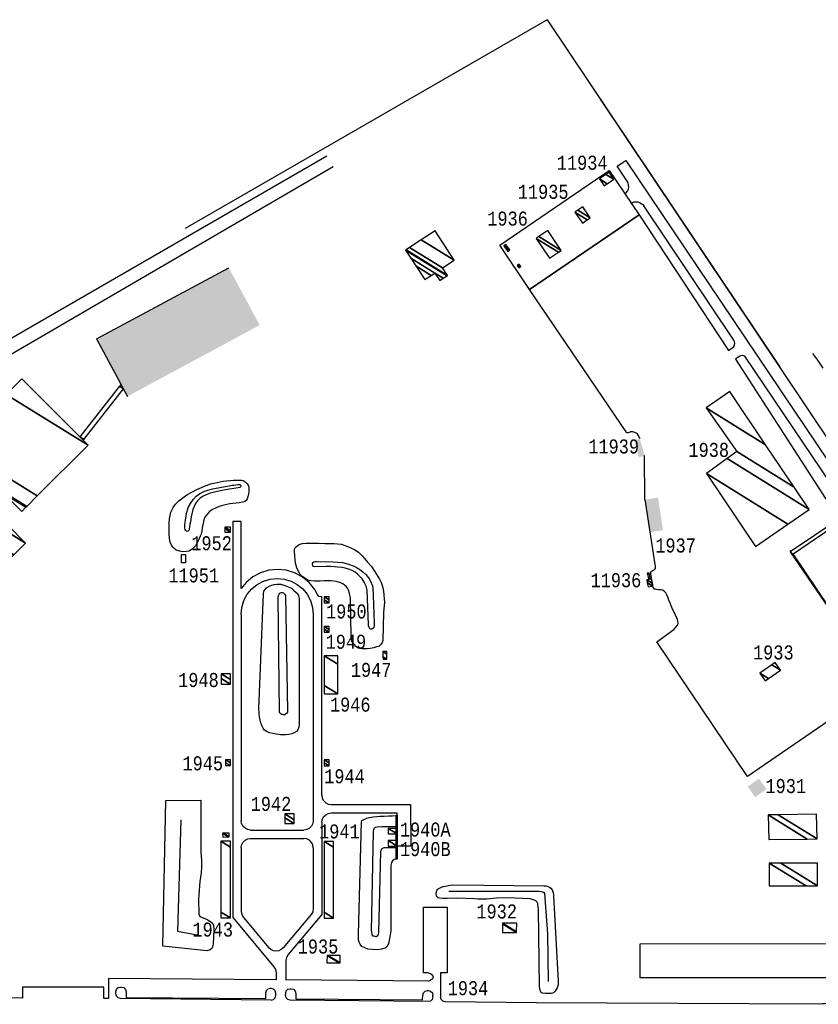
# Model space of a CAD drawing. Extents: x -0.5 to 41.9, y -0.5 to 29.8.
# Tile 25 of 128: x 5 to 5.9, y 14.1 to 15.3. Entities that reach past the tile are written whole.
import ezdxf
from ezdxf.enums import TextEntityAlignment as Align

# ---------------------------------------------------------------- set-up
doc = ezdxf.new("R2010")
doc.units = 0
doc.header["$MEASUREMENT"] = 0
doc.linetypes.add('DASHDOT', pattern=[1, 0.5, -0.25, 0, -0.25])
for name, color, linetype in [('11', 2, 'CONTINUOUS'), ('21', 5, 'CONTINUOUS'), ('23', 1, 'CONTINUOUS'), ('31', 2, 'DASHDOT'), ('43', 3, 'CONTINUOUS'), ('44', 1, 'CONTINUOUS')]:
    doc.layers.add(name, color=color, linetype=linetype)
doc.styles.add('MONOTXT', font='MONOTXT', dxfattribs={"height": 0.2})

msp = doc.modelspace()

# ---------------------------------------------------------------- linework, layer by layer
at = {"layer": '11'}
for p, q in [((5.689, 15.0683), (5.6895, 15.0687)), ((5.8125, 14.9044), (5.7047, 15.0653)), ((5.8143, 14.882), (5.938, 14.6903)), ((5.9522, 14.6971), (5.8253, 14.8856)), ((5.7059, 14.7136), (5.7056, 14.7663)), ((5.7059, 14.7136), (5.7182, 14.6334)), ((5.7129, 14.6248), (5.713, 14.6273)), ((5.2227, 14.5762), (5.2226, 14.3291)), ((5.3089, 14.5762), (5.309, 14.3291)), ((5.3304, 14.3484), (5.4255, 14.3484)), ((5.3303, 14.3384), (5.4093, 14.3385)), ((5.2339, 14.3178), (5.2977, 14.3178)), ((5.3191, 14.3271), (5.3191, 14.2167)), ((5.2339, 14.3077), (5.2977, 14.3077)), ((5.2226, 14.2965), (5.2228, 14.2204)), ((5.309, 14.2965), (5.309, 14.224)), ((5.213, 14.2127), (5.2619, 14.1542)), ((5.2254, 14.2132), (5.2558, 14.177)), ((5.3064, 14.2167), (5.273, 14.177)), ((5.3191, 14.2167), (5.2787, 14.1688)), ((5.276, 14.1616), (5.2759, 14.1382)), ((5.2646, 14.147), (5.2645, 14.1384)), ((5.4612, 14.1469), (5.4612, 14.1178)), ((5.2586, 14.1143), (5.0783, 14.116)), ((5.0848, 14.1175), (5.2518, 14.1161)), ((5.4455, 14.1256), (5.4466, 14.1256)), ((5.4522, 14.118), (5.4522, 14.12)), ((5.4465, 14.1124), (5.2814, 14.1141))]:
    msp.add_line(p, q, dxfattribs=at)
for points in [[(4.6024, 14.7084), (4.8682, 14.8609), (4.8853, 14.8712), (4.9027, 14.8812), (4.9351, 14.8996), (5.3252, 15.1254)], [(5.6846, 15.0951), (5.6728, 15.1128), (5.683, 15.1197), (6.1684, 14.3982)], [(4.8215, 14.8148), (4.9068, 14.8638), (4.9514, 14.8901), (5.3327, 15.1125)], [(5.5322, 15.0182), (5.6633, 15.1077), (5.6989, 15.0547), (5.5678, 14.9653), (5.5322, 15.0182)], [(5.6817, 15.0795), (5.6836, 15.0811), (5.6851, 15.0831), (5.6861, 15.0855), (5.6865, 15.0879), (5.6864, 15.0905), (5.6858, 15.0929), (5.6846, 15.0951)], [(5.689, 15.0683), (5.691, 15.0694), (5.6931, 15.0701), (5.6953, 15.0703), (5.6975, 15.0701), (5.6996, 15.0695), (5.7016, 15.0684), (5.7033, 15.067), (5.7047, 15.0653)], [(5.7001, 14.7864), (5.6979, 14.791), (5.6965, 14.7929), (5.6938, 14.7942), (5.6915, 14.7948), (5.6888, 14.7947), (5.6871, 14.7942), (5.6857, 14.7937), (5.6843, 14.7935), (5.5678, 14.9653), (5.6989, 15.0547), (5.806, 14.8923), (5.8105, 14.8953), (5.8122, 14.8967), (5.8133, 14.8988), (5.8135, 14.901), (5.8133, 14.9024), (5.8125, 14.9044)], [(5.8253, 14.8856), (5.823, 14.8863), (5.8203, 14.8858), (5.8189, 14.8852), (5.8143, 14.882)], [(5.3191, 14.3597), (5.3192, 14.5974), (5.3154, 14.5973), (5.3105, 14.6065), (5.3039, 14.6145), (5.2958, 14.6211), (5.2866, 14.6261), (5.2766, 14.6291), (5.2662, 14.6301), (5.2559, 14.6291), (5.2459, 14.6261), (5.2367, 14.6211), (5.2286, 14.6145), (5.2225, 14.6071), (5.2228, 14.6876), (5.2127, 14.6876), (5.2128, 14.2129)], [(5.938, 14.6903), (5.8797, 14.6511), (5.9888, 14.4916), (5.8287, 14.3822), (5.72, 14.5433), (5.7407, 14.5582), (5.7435, 14.5611), (5.7455, 14.5636), (5.7458, 14.5657), (5.7454, 14.5682), (5.7448, 14.5703), (5.7434, 14.5734), (5.7412, 14.5782), (5.7385, 14.5831), (5.7364, 14.5888), (5.7345, 14.593), (5.7333, 14.5969), (5.7323, 14.5995), (5.7309, 14.6019), (5.729, 14.6039), (5.7268, 14.6053), (5.7244, 14.6056), (5.7223, 14.6055), (5.7196, 14.6059), (5.7186, 14.6063), (5.7173, 14.6065), (5.7164, 14.6076), (5.7159, 14.6088), (5.7129, 14.6248)], [(5.8835, 14.6485), (5.9397, 14.6869), (6.0545, 14.5163), (5.9983, 14.4779), (5.8835, 14.6485)], [(5.713, 14.6273), (5.714, 14.628), (5.715, 14.6286), (5.7153, 14.6287)], [(5.7182, 14.6335), (5.7182, 14.6333), (5.7182, 14.6332), (5.7182, 14.633), (5.7182, 14.6329), (5.7182, 14.6328), (5.7183, 14.6327), (5.7183, 14.6325), (5.7183, 14.6324), (5.7182, 14.6323), (5.7182, 14.6322), (5.7182, 14.632), (5.7182, 14.6319), (5.7182, 14.6318), (5.7182, 14.6317), (5.7182, 14.6316), (5.7181, 14.6315), (5.7181, 14.6313), (5.7181, 14.6312), (5.718, 14.6311), (5.718, 14.631), (5.718, 14.6309), (5.7179, 14.6308), (5.7179, 14.6307), (5.7178, 14.6306), (5.7178, 14.6305), (5.7177, 14.6304), (5.7177, 14.6304), (5.7176, 14.6303), (5.7175, 14.6302), (5.7175, 14.6301), (5.7174, 14.63), (5.7173, 14.6299), (5.7173, 14.6298), (5.7172, 14.6298), (5.7171, 14.6297), (5.717, 14.6296), (5.7169, 14.6295), (5.7168, 14.6295), (5.7168, 14.6294), (5.7167, 14.6293), (5.7166, 14.6293), (5.7165, 14.6292), (5.7164, 14.6291), (5.7162, 14.6291), (5.7161, 14.629), (5.716, 14.629), (5.7159, 14.6289), (5.7158, 14.6288), (5.7157, 14.6288), (5.7155, 14.6287), (5.7154, 14.6287), (5.7153, 14.6286)], [(5.2227, 14.5762), (5.2235, 14.5846), (5.226, 14.5927), (5.2299, 14.6002), (5.2353, 14.6067), (5.2418, 14.6121), (5.2493, 14.6161), (5.2574, 14.6185), (5.2658, 14.6193), (5.2742, 14.6185), (5.2823, 14.6161), (5.2898, 14.6121), (5.2963, 14.6067), (5.3016, 14.6002), (5.3056, 14.5927), (5.3081, 14.5846), (5.3089, 14.5762)], [(5.3191, 14.3597), (5.3197, 14.3562), (5.3213, 14.3531), (5.3238, 14.3506), (5.3269, 14.349), (5.3304, 14.3484)], [(5.4255, 14.3484), (5.4256, 14.2986), (5.4093, 14.2986), (5.4093, 14.3385)], [(5.2339, 14.3178), (5.2304, 14.3184), (5.2273, 14.32), (5.2248, 14.3225), (5.2232, 14.3256), (5.2226, 14.3291)], [(5.309, 14.3291), (5.3084, 14.3256), (5.3068, 14.3225), (5.3043, 14.32), (5.3012, 14.3184), (5.2977, 14.3178)], [(5.3191, 14.3271), (5.3197, 14.3306), (5.3213, 14.3337), (5.3238, 14.3362), (5.3269, 14.3378), (5.3303, 14.3384)], [(5.2226, 14.2965), (5.2232, 14.2999), (5.2248, 14.3031), (5.2273, 14.3056), (5.2304, 14.3072), (5.2339, 14.3077)], [(5.309, 14.2965), (5.3084, 14.3), (5.3068, 14.3031), (5.3043, 14.3056), (5.3012, 14.3072), (5.2977, 14.3077)], [(5.309, 14.224), (5.3083, 14.2201), (5.3064, 14.2167)], [(5.4466, 14.1469), (5.441, 14.1469), (5.441, 14.2255), (5.469, 14.2255), (5.469, 14.1469), (5.4611, 14.1469)], [(5.2228, 14.2204), (5.2235, 14.2166), (5.2254, 14.2132)], [(5.273, 14.177), (5.2706, 14.1748), (5.2676, 14.1734), (5.2644, 14.173), (5.2612, 14.1734), (5.2583, 14.1748), (5.2558, 14.177)], [(6.2057, 14.1409), (5.7002, 14.1409), (5.7002, 14.1817), (6.0632, 14.1819)], [(5.2787, 14.1688), (5.2767, 14.1654), (5.276, 14.1616)], [(5.2619, 14.1542), (5.2639, 14.1508), (5.2646, 14.147)], [(5.2642, 14.1384), (5.0639, 14.1402), (5.0637, 14.1163)], [(5.4466, 14.1469), (5.4494, 14.1462), (5.4515, 14.1441), (5.4523, 14.1418), (5.4515, 14.1398), (5.4494, 14.1377), (5.4467, 14.1368), (5.2757, 14.1383)], [(5.0581, 14.1299), (4.9607, 14.1299), (4.9607, 14.1167), (4.8503, 14.1183)], [(5.0638, 14.1163), (5.0581, 14.1163), (5.0581, 14.1299)], [(5.0783, 14.116), (5.0755, 14.1168), (5.0734, 14.1189), (5.0727, 14.1217), (5.0727, 14.1245), (5.0734, 14.1271), (5.0755, 14.1292), (5.0783, 14.1299), (5.0793, 14.1299), (5.0822, 14.1292), (5.0842, 14.1271), (5.085, 14.1243), (5.0848, 14.1175)], [(5.2586, 14.1143), (5.2614, 14.115), (5.2634, 14.1171), (5.2642, 14.1199), (5.2641, 14.1227), (5.2634, 14.1254), (5.2614, 14.1274), (5.2586, 14.1281), (5.2575, 14.1281), (5.2547, 14.1274), (5.2526, 14.1253), (5.2519, 14.1225), (5.2518, 14.1161)], [(5.2814, 14.1141), (5.2786, 14.1148), (5.2766, 14.1169), (5.2758, 14.1197), (5.2759, 14.1225), (5.2766, 14.1252), (5.2786, 14.1272), (5.2814, 14.1279), (5.2825, 14.1279), (5.2853, 14.1272), (5.2874, 14.1251), (5.2881, 14.1223), (5.2879, 14.1157)], [(5.2879, 14.1157), (5.4398, 14.1144), (5.4399, 14.1201)], [(5.4399, 14.1201), (5.4407, 14.1228), (5.4427, 14.1249), (5.4455, 14.1256)], [(5.4522, 14.118), (5.4514, 14.1151), (5.4494, 14.1131), (5.4465, 14.1124)], [(5.4466, 14.1256), (5.4494, 14.1249), (5.4515, 14.1228), (5.4522, 14.12)], [(5.4667, 14.1121), (5.464, 14.1129), (5.4619, 14.115), (5.4612, 14.1178)], [(6.2054, 14.1096), (6.1892, 14.1097), (6.1876, 14.1097), (6.1832, 14.111), (6.1779, 14.1129), (6.171, 14.1154), (6.1685, 14.116), (6.1651, 14.1164), (6.1615, 14.1167), (6.1583, 14.1168), (5.9939, 14.1182), (5.9904, 14.1181), (5.9879, 14.1179), (5.9231, 14.1102), (5.921, 14.1098), (5.9183, 14.1096), (5.9149, 14.1092), (5.5763, 14.111), (5.4667, 14.1121)], [(6.1876, 14.1097), (6.1832, 14.111), (6.1779, 14.1129), (6.171, 14.1154), (6.1685, 14.116), (6.1651, 14.1164), (6.1615, 14.1167), (6.1583, 14.1168), (5.9939, 14.1182), (5.9904, 14.1181), (5.9879, 14.1179), (5.9231, 14.1102), (5.921, 14.1098), (5.9183, 14.1096), (5.9149, 14.1092), (5.5763, 14.111)]]:
    msp.add_lwpolyline(points, dxfattribs=at)
at = {"layer": '21'}
for p, q in [((5.0495, 14.906), (5.2078, 14.9913)), ((5.0495, 14.906), (5.0866, 14.8373)), ((5.8794, 14.6525), (5.9983, 14.4779))]:
    msp.add_line(p, q, dxfattribs=at)
for points in [[(5.1558, 14.638), (5.1511, 14.6381), (5.1512, 14.6478), (5.1559, 14.6477), (5.1558, 14.638)], [(5.4093, 14.3356), (5.4093, 14.3093), (5.4081, 14.3093), (5.4081, 14.3356), (5.4093, 14.3356)], [(5.4093, 14.3093), (5.4093, 14.2829), (5.4081, 14.2829), (5.4081, 14.3093), (5.4093, 14.3093)]]:
    msp.add_lwpolyline(points, dxfattribs=at)
for points in [[(5.2078, 14.9913), (5.0495, 14.906), (5.2448, 14.9226), (5.0866, 14.8373)], [(5.6929, 14.7845), (5.6987, 14.7643), (5.6997, 14.7865), (5.7056, 14.7663)], [(5.7059, 14.7136), (5.7119, 14.6746), (5.7216, 14.716), (5.7276, 14.677)], [(5.8514, 14.3669), (5.8379, 14.3573), (5.8424, 14.3795), (5.8289, 14.3699)]]:
    msp.add_solid(points, dxfattribs=at)
at = {"layer": '31'}
for points in [[(5.5888, 15.2884), (4.6393, 14.7404), (4.5764, 14.702)], [(5.9307, 14.7777), (5.5888, 15.2884)], [(5.5888, 15.2884), (5.9307, 14.7777)]]:
    msp.add_lwpolyline(points, dxfattribs=at)
at = {"layer": '43'}
for points in [[(5.1746, 14.6722), (5.1736, 14.6698), (5.1706, 14.6633), (5.1679, 14.6582), (5.1645, 14.6545), (5.1605, 14.652), (5.1571, 14.6513), (5.1527, 14.6512), (5.149, 14.6519), (5.1447, 14.6532), (5.1415, 14.6558), (5.1391, 14.6592), (5.1378, 14.6626), (5.1369, 14.6669), (5.1364, 14.6721), (5.1365, 14.6785), (5.1365, 14.6853), (5.1367, 14.6906), (5.1384, 14.6987), (5.1412, 14.7043), (5.1442, 14.7081), (5.1482, 14.7123), (5.1526, 14.7158), (5.1576, 14.7192), (5.1634, 14.7225), (5.1697, 14.7258), (5.1787, 14.7299), (5.186, 14.7324), (5.1939, 14.7343), (5.201, 14.7356), (5.2136, 14.7369), (5.2202, 14.7371), (5.2229, 14.737), (5.2252, 14.7364), (5.2275, 14.7349), (5.2296, 14.7329), (5.2311, 14.7311), (5.2316, 14.7284), (5.2316, 14.723), (5.2314, 14.7204), (5.2306, 14.7175), (5.2298, 14.7146), (5.2287, 14.7126), (5.227, 14.7114), (5.2246, 14.7107), (5.2203, 14.7098), (5.2091, 14.7085), (5.2018, 14.707), (5.1963, 14.7052), (5.1917, 14.7035), (5.1884, 14.7019), (5.1848, 14.6992), (5.1822, 14.6966), (5.1793, 14.6926), (5.1781, 14.6896), (5.1773, 14.6855), (5.1764, 14.682), (5.1756, 14.6763), (5.1746, 14.6722)], [(5.1613, 14.6842), (5.1608, 14.6811), (5.1604, 14.6788), (5.1602, 14.6776), (5.1598, 14.6768), (5.1592, 14.676), (5.158, 14.6756), (5.1572, 14.6759), (5.1563, 14.6766), (5.1557, 14.6778), (5.1552, 14.6794), (5.155, 14.6811), (5.1551, 14.6834), (5.1555, 14.6866), (5.1562, 14.6915), (5.1572, 14.697), (5.1592, 14.704), (5.162, 14.7091), (5.1655, 14.7141), (5.1686, 14.7176), (5.1726, 14.7206), (5.178, 14.7235), (5.1828, 14.725), (5.1889, 14.7266), (5.1992, 14.7287), (5.2062, 14.7299), (5.2117, 14.7309), (5.2139, 14.7311), (5.2164, 14.7313), (5.2191, 14.7317), (5.2204, 14.7319), (5.2214, 14.7317), (5.2219, 14.731), (5.2221, 14.7303), (5.2221, 14.7294), (5.222, 14.7288), (5.221, 14.7281), (5.2192, 14.7278), (5.2139, 14.7271), (5.2086, 14.7263), (5.2039, 14.7254), (5.1994, 14.7244), (5.194, 14.7233), (5.189, 14.7221), (5.1854, 14.7212), (5.1814, 14.7198), (5.1772, 14.7178), (5.1734, 14.7153), (5.1704, 14.7122), (5.1678, 14.7088), (5.1649, 14.7019), (5.1629, 14.6932), (5.1618, 14.6871), (5.1613, 14.6842)], [(5.3218, 14.6164), (5.3166, 14.6161), (5.3139, 14.6158), (5.3104, 14.6158), (5.3059, 14.6163), (5.3024, 14.6173), (5.2989, 14.6195), (5.2956, 14.6217), (5.2932, 14.6238), (5.2916, 14.6267), (5.2894, 14.632), (5.2875, 14.6374), (5.2872, 14.6419), (5.2868, 14.6466), (5.2864, 14.6509), (5.2865, 14.6542), (5.2873, 14.6559), (5.289, 14.6575), (5.2904, 14.6587), (5.2922, 14.6598), (5.2955, 14.661), (5.3006, 14.6613), (5.3063, 14.6615), (5.3155, 14.6614), (5.3233, 14.6611), (5.3337, 14.6611), (5.3426, 14.6602), (5.3512, 14.657), (5.3582, 14.6537), (5.3633, 14.6501), (5.3674, 14.6463), (5.3703, 14.6429), (5.374, 14.6387), (5.3787, 14.6334), (5.3844, 14.6247), (5.3881, 14.6184), (5.3902, 14.6143), (5.3914, 14.6107), (5.3921, 14.6081), (5.3929, 14.6038), (5.3941, 14.5906), (5.3931, 14.5789), (5.392, 14.545), (5.3912, 14.5423), (5.3895, 14.5396), (5.3873, 14.5379), (5.3847, 14.5372), (5.3814, 14.5362), (5.3769, 14.5353), (5.3732, 14.5348), (5.3695, 14.5349), (5.3671, 14.535), (5.3646, 14.5352), (5.3618, 14.5362), (5.3595, 14.5382), (5.3571, 14.5411), (5.3552, 14.5441), (5.3546, 14.5467), (5.3543, 14.5496), (5.3533, 14.5956), (5.3521, 14.6011), (5.3511, 14.6051), (5.3498, 14.6074), (5.3486, 14.6092), (5.3464, 14.6113), (5.3442, 14.6129), (5.342, 14.6139), (5.3391, 14.6149), (5.3362, 14.6156), (5.3337, 14.6159), (5.3299, 14.6164), (5.3218, 14.6164)], [(5.382, 14.5656), (5.382, 14.5624), (5.3814, 14.5605), (5.3805, 14.5595), (5.3792, 14.5584), (5.3778, 14.5584), (5.3766, 14.5589), (5.3757, 14.5604), (5.3751, 14.5625), (5.375, 14.5642), (5.3734, 14.6053), (5.3724, 14.6101), (5.37, 14.6149), (5.3674, 14.6188), (5.3642, 14.6221), (5.3618, 14.6242), (5.3589, 14.6268), (5.3553, 14.6287), (5.351, 14.6304), (5.347, 14.6314), (5.3436, 14.6322), (5.3378, 14.6328), (5.3298, 14.6334), (5.3246, 14.6334), (5.3107, 14.6331), (5.3094, 14.6337), (5.3085, 14.6346), (5.308, 14.6356), (5.308, 14.6369), (5.3085, 14.6383), (5.3095, 14.639), (5.311, 14.6394), (5.3129, 14.6397), (5.3328, 14.6393), (5.3438, 14.6384), (5.3512, 14.6365), (5.3579, 14.6338), (5.3606, 14.6324), (5.3645, 14.63), (5.3682, 14.6271), (5.3719, 14.6239), (5.3751, 14.62), (5.3768, 14.6174), (5.3779, 14.6148), (5.3792, 14.6122), (5.38, 14.6102), (5.3803, 14.6075), (5.3805, 14.5992), (5.382, 14.5656)], [(5.2494, 14.6006), (5.2499, 14.6039), (5.2508, 14.6055), (5.2529, 14.6079), (5.2554, 14.6095), (5.2582, 14.6107), (5.2621, 14.6118), (5.2658, 14.6123), (5.2702, 14.6122), (5.2749, 14.6108), (5.279, 14.6093), (5.2829, 14.6075), (5.2854, 14.6053), (5.2882, 14.6029), (5.2903, 14.6008), (5.2914, 14.5985), (5.2921, 14.595), (5.292, 14.444), (5.2915, 14.441), (5.2904, 14.4379), (5.289, 14.4359), (5.2862, 14.4344), (5.2831, 14.4331), (5.2798, 14.4324), (5.2762, 14.4319), (5.2699, 14.4319), (5.2646, 14.4326), (5.2604, 14.4334), (5.2568, 14.4343), (5.2536, 14.4354), (5.2507, 14.4377), (5.249, 14.4399), (5.2473, 14.4429), (5.2462, 14.4462), (5.2453, 14.4494), (5.2445, 14.4535), (5.2441, 14.4568), (5.244, 14.4592), (5.2439, 14.4631), (5.2494, 14.6006)], [(5.2671, 14.596), (5.2673, 14.5987), (5.268, 14.6003), (5.2689, 14.6014), (5.2697, 14.6019), (5.2708, 14.6023), (5.272, 14.6024), (5.2733, 14.6018), (5.2743, 14.6009), (5.275, 14.6), (5.2756, 14.5987), (5.2782, 14.4605), (5.278, 14.4592), (5.2773, 14.4579), (5.2764, 14.457), (5.2746, 14.456), (5.2729, 14.456), (5.2713, 14.4563), (5.2701, 14.4569), (5.269, 14.4577), (5.2685, 14.4588), (5.2684, 14.4595), (5.2671, 14.596)], [(5.129, 14.1787), (5.1323, 14.3531), (5.1743, 14.3536), (5.1742, 14.2912), (5.1752, 14.2815), (5.1752, 14.2737), (5.1746, 14.2665), (5.1731, 14.2564), (5.1719, 14.2401), (5.1715, 14.2347), (5.172, 14.2172), (5.1728, 14.2152), (5.1751, 14.2135), (5.1821, 14.2106), (5.1863, 14.208), (5.1886, 14.2061), (5.1896, 14.2034), (5.19, 14.1992), (5.1891, 14.1811), (5.1883, 14.178), (5.1874, 14.1759), (5.1854, 14.1746), (5.1817, 14.1732), (5.129, 14.1787)], [(5.1506, 14.3301), (5.1463, 14.1966), (5.1718, 14.1921)], [(5.4082, 14.2831), (5.4056, 14.2826), (5.4037, 14.2811), (5.4025, 14.2792), (5.4019, 14.276), (5.4019, 14.1972), (5.4005, 14.19), (5.3991, 14.182), (5.3976, 14.1792), (5.395, 14.1764), (5.3907, 14.1752), (5.3855, 14.1744), (5.3742, 14.1753), (5.3671, 14.1784), (5.3652, 14.1811), (5.3639, 14.1835), (5.3632, 14.1864), (5.363, 14.1898), (5.3629, 14.1933), (5.3665, 14.3277), (5.367, 14.3292), (5.3698, 14.3307), (5.3729, 14.3321), (5.376, 14.333), (5.3806, 14.3338), (5.3852, 14.3341), (5.3887, 14.3344), (5.3938, 14.3345), (5.399, 14.3348), (5.4036, 14.335), (5.408, 14.3352)], [(5.4081, 14.2966), (5.4002, 14.2967), (5.3935, 14.2965), (5.391, 14.2954), (5.3896, 14.2938), (5.3894, 14.292), (5.3872, 14.195), (5.3867, 14.1927), (5.3856, 14.1907), (5.3842, 14.1901), (5.3819, 14.1906), (5.3807, 14.1908), (5.3796, 14.1924), (5.379, 14.1963), (5.3788, 14.1969), (5.381, 14.3163), (5.3814, 14.3186), (5.3824, 14.3206), (5.3836, 14.3214), (5.3854, 14.3218), (5.3911, 14.322), (5.3988, 14.322), (5.4081, 14.322)], [(5.4771, 14.2521), (5.5848, 14.251), (5.5877, 14.2509), (5.5915, 14.2495), (5.5933, 14.2482), (5.5947, 14.2464), (5.5962, 14.2426), (5.5965, 14.2408), (5.5966, 14.2388), (5.6021, 14.1367), (5.6019, 14.1327), (5.6008, 14.1289), (5.5985, 14.1251), (5.5963, 14.1229), (5.5936, 14.122), (5.587, 14.1221), (5.5834, 14.1227), (5.5817, 14.1234), (5.5807, 14.1258), (5.58, 14.1285), (5.5798, 14.13), (5.5784, 14.2229), (5.5782, 14.226), (5.5776, 14.2301), (5.5768, 14.2317), (5.5752, 14.2333), (5.5737, 14.234), (5.5714, 14.2347), (5.5696, 14.2351), (5.5684, 14.2354), (5.5418, 14.2365), (5.5283, 14.2363), (5.5166, 14.2351), (5.506, 14.235), (5.502, 14.2356), (5.4808, 14.2363), (5.4692, 14.2357), (5.464, 14.2359), (5.4602, 14.2364), (5.4583, 14.2368), (5.4564, 14.2386), (5.4559, 14.2418), (5.4568, 14.2456), (5.4576, 14.2467), (5.4583, 14.2473), (5.4608, 14.2486), (5.4641, 14.2501), (5.4648, 14.2504), (5.4706, 14.2515), (5.4729, 14.2518), (5.4771, 14.2521)], [(5.4712, 14.2447), (5.5788, 14.2445), (5.5822, 14.2444), (5.5851, 14.2432), (5.5859, 14.2419), (5.5892, 14.1937), (5.5902, 14.1364)]]:
    msp.add_lwpolyline(points, dxfattribs=at)
at = {"layer": '44'}
msp.add_lwpolyline([(5.9066, 14.8886), (5.9125, 14.8808), (5.9187, 14.8709)], dxfattribs=at)

# ---------------------------------------------------------------- texts
at = {"layer": '23', "style": 'MONOTXT', "width": 0.833333}
for s, p in [('11934', (5.6308, 15.1171)), ('11935', (5.5841, 15.0823)), ('1936', (5.5415, 15.0502)), ('11939', (5.6685, 14.7773)), ('1938', (5.7823, 14.7732)), ('1952', (5.1872, 14.6614)), ('1937', (5.7426, 14.6587)), ('11951', (5.1658, 14.6229)), ('11936', (5.6712, 14.6171)), ('1950', (5.3485, 14.5797)), ('1949', (5.348, 14.5434)), ('1933', (5.8596, 14.5306)), ('1947', (5.3782, 14.5097)), ('1948', (5.1715, 14.4976)), ('1946', (5.3532, 14.4681)), ('1945', (5.1767, 14.3978)), ('1944', (5.3463, 14.3823)), ('1931', (5.8745, 14.3706)), ('1942', (5.2583, 14.3492)), ('1940A', (5.443, 14.3185)), ('1941', (5.3402, 14.3162)), ('1940B', (5.443, 14.2951)), ('1932', (5.5285, 14.2204)), ('1943', (5.1886, 14.1987)), ('1935', (5.3146, 14.1784)), ('1934', (5.4941, 14.1285))]:
    msp.add_text(s, height=0.01684, dxfattribs=at).set_placement(p, align=Align.MIDDLE)

# ---------------------------------------------------------------- meshes
at = {"layer": '21'}
mesh = msp.add_polyface(dxfattribs=at)
corners = [(5.6571, 15.0893), (5.6608, 15.0919), (5.6514, 15.0977), (5.6687, 15.0973), (5.6593, 15.1031), (5.663, 15.1057), (5.663, 15.1057)]
mesh.append_faces([[corners[k] for k in face] for face in [(0, 0, 1, 2), (2, 1, 3, 4), (4, 3, 6, 5)]], dxfattribs={"vtx0": -1, "vtx2": -1})
mesh = msp.add_polyface(dxfattribs=at)
corners = [(5.631, 15.0447), (5.6221, 15.0579), (5.6369, 15.0487), (5.6221, 15.0579), (5.6256, 15.0602), (5.6403, 15.051), (5.6315, 15.0642)]
mesh.append_faces([[corners[k] for k in face] for face in [(0, 0, 2, 3), (1, 2, 5, 4), (4, 5, 6, 6)]], dxfattribs={"vtx0": -1, "vtx2": -1})
mesh = msp.add_polyface(dxfattribs=at)
corners = [(5.4425, 14.9772), (5.4603, 14.9759), (5.4502, 14.9822), (5.4317, 14.9937), (5.4646, 14.9787), (5.4544, 14.985), (5.4257, 15.0028), (5.4194, 15.0124), (5.4691, 14.9817), (5.4194, 15.0124), (5.4201, 15.0129), (5.4697, 14.9821), (5.4243, 15.0156), (5.4638, 14.9911), (5.4382, 15.0247), (5.4777, 15.0002), (5.4547, 15.0355)]
mesh.append_faces([[corners[k] for k in face] for face in [(0, 0, 2, 3), (3, 2, 5, 6), (1, 1, 4, 5), (6, 4, 8, 9), (7, 8, 11, 10), (10, 11, 13, 12), (12, 13, 15, 14), (14, 15, 16, 16)]], dxfattribs={"vtx0": -1, "vtx2": -1})
mesh = msp.add_polyface(dxfattribs=at)
corners = [(5.5917, 15.0026), (5.5757, 15.0265), (5.6025, 15.0099), (5.5757, 15.0265), (5.5789, 15.0287), (5.6058, 15.012), (5.5897, 15.0359)]
mesh.append_faces([[corners[k] for k in face] for face in [(0, 0, 2, 3), (1, 2, 5, 4), (4, 5, 6, 6)]], dxfattribs={"vtx0": -1, "vtx2": -1})
mesh = msp.add_polyface(dxfattribs=at)
corners = [(5.5418, 15.0108), (5.5441, 15.0123), (5.5383, 15.0159), (5.5371, 15.0178), (5.5429, 15.0142), (5.5371, 15.0178), (5.5394, 15.0193)]
mesh.append_faces([[corners[k] for k in face] for face in [(0, 0, 1, 2), (2, 1, 4, 5), (3, 4, 6, 6)]], dxfattribs={"vtx0": -1, "vtx2": -1})
mesh = msp.add_polyface(dxfattribs=at)
corners = [(5.555, 14.9914), (5.5531, 14.9942), (5.5563, 14.9922), (5.5531, 14.9942), (5.5542, 14.9949), (5.5574, 14.9929), (5.5555, 14.9957)]
mesh.append_faces([[corners[k] for k in face] for face in [(0, 0, 2, 3), (1, 2, 5, 4), (4, 5, 6, 6)]], dxfattribs={"vtx0": -1, "vtx2": -1})
mesh = msp.add_polyface(dxfattribs=at)
corners = [(4.936, 14.633), (4.9504, 14.6474), (4.8749, 14.6942), (4.9646, 14.6616), (4.8891, 14.7084), (4.922, 14.7042), (4.8991, 14.7184), (4.9229, 14.7052), (4.9, 14.7193), (4.918, 14.7082), (4.9263, 14.7086), (4.9035, 14.7228), (4.9214, 14.7116), (4.96, 14.6994), (4.9336, 14.7158), (4.9287, 14.7189), (4.965, 14.7045), (4.9386, 14.7208), (4.9337, 14.7239), (4.966, 14.7054), (4.9346, 14.7248), (4.9786, 14.7181), (4.8806, 14.7788), (5.0394, 14.7788), (4.9414, 14.8396), (4.96, 14.8582), (4.96, 14.8582)]
mesh.append_faces([[corners[k] for k in face] for face in [(0, 0, 1, 2), (2, 1, 3, 4), (4, 3, 5, 6), (6, 5, 7, 8), (8, 9, 11, 11), (9, 7, 10, 12), (12, 10, 14, 15), (15, 14, 17, 18), (13, 13, 16, 17), (18, 16, 19, 20), (20, 19, 21, 22), (22, 21, 23, 24), (24, 23, 26, 25)]], dxfattribs={"vtx0": -1, "vtx2": -1})
mesh = msp.add_polyface(dxfattribs=at)
corners = [(5.0336, 14.7847), (5.0295, 14.7887), (5.0344, 14.7857), (5.0769, 14.8494), (5.0817, 14.8464), (5.0788, 14.8517), (5.0788, 14.8517)]
mesh.append_faces([[corners[k] for k in face] for face in [(0, 0, 2, 1), (1, 2, 4, 3), (3, 4, 6, 5)]], dxfattribs={"vtx0": -1, "vtx2": -1})
mesh = msp.add_polyface(dxfattribs=at)
corners = [(5.8384, 14.6576), (5.8771, 14.6844), (5.7797, 14.7448), (5.9025, 14.7018), (5.8042, 14.7627), (5.8845, 14.7286), (5.8158, 14.7712), (5.8504, 14.7794), (5.7792, 14.8235), (5.8074, 14.8433), (5.8074, 14.8433)]
mesh.append_faces([[corners[k] for k in face] for face in [(0, 0, 1, 2), (2, 1, 3, 4), (4, 3, 5, 6), (6, 5, 7, 8), (8, 7, 10, 9)]], dxfattribs={"vtx0": -1, "vtx2": -1})
mesh = msp.add_polyface(dxfattribs=at)
corners = [(5.2029, 14.6747), (5.2098, 14.6747), (5.2029, 14.679), (5.2098, 14.6763), (5.2029, 14.6806), (5.2098, 14.6806), (5.2098, 14.6806)]
mesh.append_faces([[corners[k] for k in face] for face in [(0, 0, 1, 2), (2, 1, 3, 4), (4, 3, 6, 5)]], dxfattribs={"vtx0": -1, "vtx2": -1})
mesh = msp.add_polyface(dxfattribs=at)
corners = [(5.71, 14.6189), (5.7122, 14.6193), (5.7096, 14.6209), (5.7122, 14.6193), (5.7087, 14.6255), (5.7113, 14.6239), (5.7109, 14.6259)]
mesh.append_faces([[corners[k] for k in face] for face in [(0, 0, 1, 2), (2, 3, 5, 4), (4, 5, 6, 6)]], dxfattribs={"vtx0": -1, "vtx2": -1})
mesh = msp.add_polyface(dxfattribs=at)
corners = [(5.7096, 14.6091), (5.7151, 14.6101), (5.7087, 14.6142), (5.7151, 14.6101), (5.7081, 14.6174), (5.7145, 14.6134), (5.7136, 14.6184)]
mesh.append_faces([[corners[k] for k in face] for face in [(0, 0, 1, 2), (2, 3, 5, 4), (4, 5, 6, 6)]], dxfattribs={"vtx0": -1, "vtx2": -1})
mesh = msp.add_polyface(dxfattribs=at)
corners = [(5.3221, 14.5901), (5.3279, 14.5901), (5.3221, 14.5936), (5.3221, 14.597), (5.3279, 14.5934), (5.3221, 14.597), (5.3279, 14.597)]
mesh.append_faces([[corners[k] for k in face] for face in [(0, 0, 1, 2), (2, 1, 4, 5), (3, 4, 6, 6)]], dxfattribs={"vtx0": -1, "vtx2": -1})
mesh = msp.add_polyface(dxfattribs=at)
corners = [(5.3221, 14.5548), (5.3279, 14.5548), (5.3221, 14.5584), (5.3221, 14.5617), (5.3279, 14.5582), (5.3221, 14.5617), (5.3279, 14.5617)]
mesh.append_faces([[corners[k] for k in face] for face in [(0, 0, 1, 2), (2, 1, 4, 5), (3, 4, 6, 6)]], dxfattribs={"vtx0": -1, "vtx2": -1})
mesh = msp.add_polyface(dxfattribs=at)
corners = [(5.3924, 14.5225), (5.3971, 14.5226), (5.3923, 14.5255), (5.3923, 14.5316), (5.397, 14.5287), (5.3923, 14.5316), (5.397, 14.5317)]
mesh.append_faces([[corners[k] for k in face] for face in [(0, 0, 1, 2), (2, 1, 4, 5), (3, 4, 6, 6)]], dxfattribs={"vtx0": -1, "vtx2": -1})
mesh = msp.add_polyface(dxfattribs=at)
corners = [(5.3221, 14.481), (5.3384, 14.481), (5.3221, 14.4911), (5.3221, 14.5265), (5.3384, 14.5164), (5.3221, 14.5265), (5.3384, 14.5265)]
mesh.append_faces([[corners[k] for k in face] for face in [(0, 0, 1, 2), (2, 1, 4, 5), (3, 4, 6, 6)]], dxfattribs={"vtx0": -1, "vtx2": -1})
mesh = msp.add_polyface(dxfattribs=at)
corners = [(5.8497, 14.4966), (5.8434, 14.5058), (5.8539, 14.4994), (5.8434, 14.5058), (5.8579, 14.5157), (5.8683, 14.5092), (5.862, 14.5185)]
mesh.append_faces([[corners[k] for k in face] for face in [(0, 0, 2, 3), (1, 2, 5, 4), (4, 5, 6, 6)]], dxfattribs={"vtx0": -1, "vtx2": -1})
mesh = msp.add_polyface(dxfattribs=at)
corners = [(5.1985, 14.4925), (5.2097, 14.4925), (5.1985, 14.4994), (5.1985, 14.5049), (5.2097, 14.498), (5.1985, 14.5049), (5.2097, 14.5049)]
mesh.append_faces([[corners[k] for k in face] for face in [(0, 0, 1, 2), (2, 1, 4, 5), (3, 4, 6, 6)]], dxfattribs={"vtx0": -1, "vtx2": -1})
mesh = msp.add_polyface(dxfattribs=at)
corners = [(5.2039, 14.395), (5.2097, 14.395), (5.2039, 14.3985), (5.2039, 14.4019), (5.2097, 14.3983), (5.2039, 14.4019), (5.2097, 14.4019)]
mesh.append_faces([[corners[k] for k in face] for face in [(0, 0, 1, 2), (2, 1, 4, 5), (3, 4, 6, 6)]], dxfattribs={"vtx0": -1, "vtx2": -1})
mesh = msp.add_polyface(dxfattribs=at)
corners = [(5.3221, 14.3948), (5.3279, 14.3948), (5.3221, 14.3984), (5.3221, 14.4018), (5.3279, 14.3982), (5.3221, 14.4018), (5.3279, 14.4018)]
mesh.append_faces([[corners[k] for k in face] for face in [(0, 0, 1, 2), (2, 1, 4, 5), (3, 4, 6, 6)]], dxfattribs={"vtx0": -1, "vtx2": -1})
mesh = msp.add_polyface(dxfattribs=at)
corners = [(5.2748, 14.3258), (5.2861, 14.3258), (5.2748, 14.3327), (5.2748, 14.3371), (5.2861, 14.3302), (5.2748, 14.3371), (5.2861, 14.3371)]
mesh.append_faces([[corners[k] for k in face] for face in [(0, 0, 1, 2), (2, 1, 4, 5), (3, 4, 6, 6)]], dxfattribs={"vtx0": -1, "vtx2": -1})
mesh = msp.add_polyface(dxfattribs=at)
corners = [(5.8543, 14.3064), (5.8543, 14.3064), (5.8535, 14.3361), (5.9003, 14.3071), (5.8652, 14.3363), (5.9121, 14.3072), (5.9112, 14.337)]
mesh.append_faces([[corners[k] for k in face] for face in [(0, 1, 3, 2), (2, 3, 5, 4), (4, 5, 6, 6)]], dxfattribs={"vtx0": -1, "vtx2": -1})
mesh = msp.add_polyface(dxfattribs=at)
corners = [(5.3986, 14.3132), (5.4093, 14.3132), (5.3986, 14.3198), (5.4093, 14.3133), (5.3986, 14.3199), (5.4093, 14.3199), (5.4093, 14.3199)]
mesh.append_faces([[corners[k] for k in face] for face in [(0, 0, 1, 2), (2, 1, 3, 4), (4, 3, 6, 5)]], dxfattribs={"vtx0": -1, "vtx2": -1})
mesh = msp.add_polyface(dxfattribs=at)
corners = [(5.1984, 14.2126), (5.2097, 14.2126), (5.1984, 14.2196), (5.1984, 14.3044), (5.2097, 14.2974), (5.1984, 14.3044), (5.2097, 14.3044)]
mesh.append_faces([[corners[k] for k in face] for face in [(0, 0, 1, 2), (2, 1, 4, 5), (3, 4, 6, 6)]], dxfattribs={"vtx0": -1, "vtx2": -1})
mesh = msp.add_polyface(dxfattribs=at)
corners = [(5.2005, 14.3095), (5.2074, 14.3097), (5.2004, 14.314), (5.2084, 14.3097), (5.2014, 14.314), (5.2083, 14.3142), (5.2083, 14.3142)]
mesh.append_faces([[corners[k] for k in face] for face in [(0, 0, 1, 2), (2, 1, 3, 4), (4, 3, 6, 5)]], dxfattribs={"vtx0": -1, "vtx2": -1})
mesh = msp.add_polyface(dxfattribs=at)
corners = [(5.322, 14.2124), (5.3333, 14.2124), (5.322, 14.2194), (5.322, 14.3042), (5.3333, 14.2973), (5.322, 14.3042), (5.3333, 14.3042)]
mesh.append_faces([[corners[k] for k in face] for face in [(0, 0, 1, 2), (2, 1, 4, 5), (3, 4, 6, 6)]], dxfattribs={"vtx0": -1, "vtx2": -1})
mesh = msp.add_polyface(dxfattribs=at)
corners = [(5.3986, 14.2986), (5.4093, 14.2986), (5.3986, 14.3052), (5.4093, 14.2987), (5.3986, 14.3053), (5.4093, 14.3053), (5.4093, 14.3053)]
mesh.append_faces([[corners[k] for k in face] for face in [(0, 0, 1, 2), (2, 1, 3, 4), (4, 3, 6, 5)]], dxfattribs={"vtx0": -1, "vtx2": -1})
mesh = msp.add_polyface(dxfattribs=at)
corners = [(5.8547, 14.2509), (5.8545, 14.2784), (5.8988, 14.251), (5.8545, 14.2784), (5.9126, 14.251), (5.8684, 14.2784), (5.9124, 14.2784)]
mesh.append_faces([[corners[k] for k in face] for face in [(0, 0, 2, 1), (3, 2, 4, 5), (5, 4, 6, 6)]], dxfattribs={"vtx0": -1, "vtx2": -1})
mesh = msp.add_polyface(dxfattribs=at)
corners = [(5.5355, 14.1952), (5.5523, 14.1952), (5.5355, 14.2056), (5.5523, 14.1961), (5.5355, 14.2065), (5.5524, 14.2065), (5.5524, 14.2065)]
mesh.append_faces([[corners[k] for k in face] for face in [(0, 0, 1, 2), (2, 1, 3, 4), (4, 3, 6, 5)]], dxfattribs={"vtx0": -1, "vtx2": -1})
mesh = msp.add_polyface(dxfattribs=at)
corners = [(5.3253, 14.1587), (5.34, 14.1587), (5.3254, 14.1678), (5.3411, 14.1587), (5.3264, 14.1678), (5.3411, 14.1677), (5.3411, 14.1677)]
mesh.append_faces([[corners[k] for k in face] for face in [(0, 0, 1, 2), (2, 1, 3, 4), (4, 3, 6, 5)]], dxfattribs={"vtx0": -1, "vtx2": -1})

doc.saveas('drawing.dxf')
